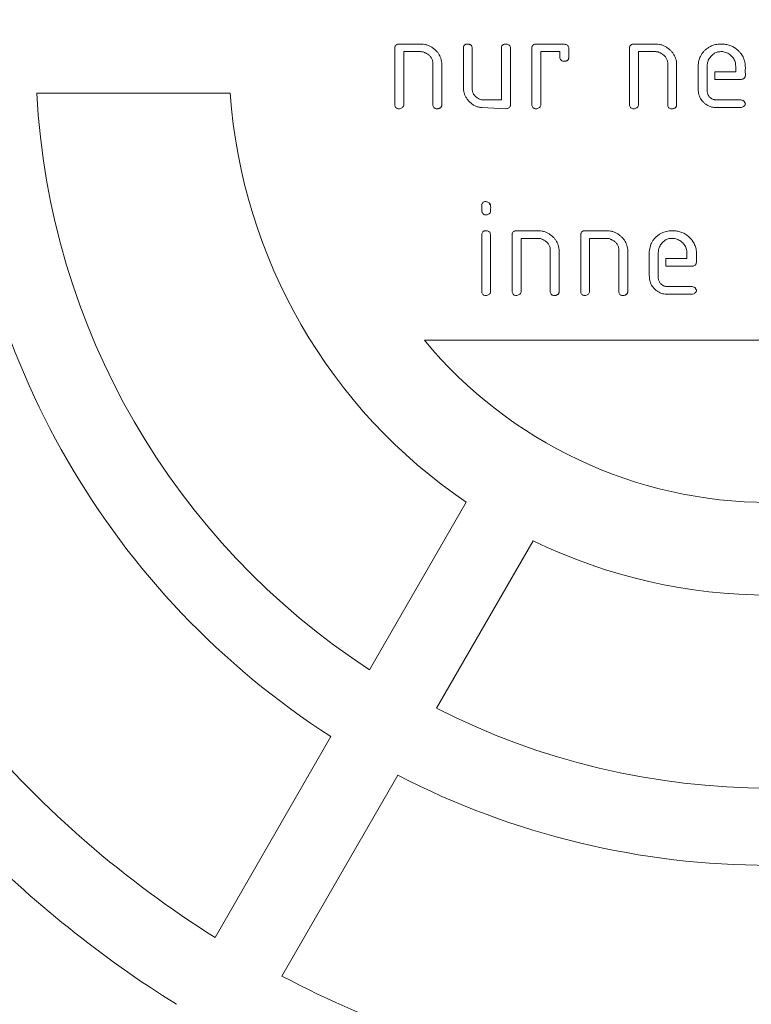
# Model space of a CAD drawing. Header units: millimetres. Extents: x 644 to 3624, y 82 to 2832.
# Tile 3 of 8: x 1534 to 2008, y 842 to 1480. Entities that reach past the tile are written whole.
import ezdxf

# ---------------------------------------------------------------- set-up
doc = ezdxf.new("R2010")
doc.units = ezdxf.units.MM
doc.header["$LTSCALE"] = 10

msp = doc.modelspace()

# ---------------------------------------------------------------- linework, layer by layer
at = {"color": 7, "linetype": 'Continuous', "lineweight": 15}
for p, q in [((1777.024, 1424.311), (1777.024, 1462.248)), ((1779.426, 1464.149), (1794.361, 1464.072)), ((1821.408, 1437.167), (1821.408, 1462.12)), ((1826.943, 1462.518), (1827.161, 1461.67)), ((1827.161, 1461.67), (1827.161, 1434.855)), ((1846.065, 1427.984), (1846.065, 1462.107)), ((1851.497, 1462.89), (1851.819, 1462.068)), ((1851.819, 1462.068), (1851.819, 1424.222)), ((1865.791, 1424.311), (1865.791, 1462.248)), ((1868.167, 1464.149), (1886.789, 1464.059)), ((1889.627, 1461.863), (1889.627, 1455.352)), ((1929.079, 1424.311), (1929.079, 1462.248)), ((1931.48, 1464.149), (1946.416, 1464.072)), ((1782.777, 1459.217), (1782.777, 1424.427)), ((1793.771, 1459.217), (1782.777, 1459.217)), ((1871.545, 1459.217), (1871.545, 1424.427)), ((1883.873, 1459.217), (1871.545, 1459.217)), ((1883.873, 1455.018), (1883.873, 1459.217)), ((1934.832, 1459.217), (1934.832, 1424.427)), ((1945.825, 1459.217), (1934.832, 1459.217)), ((1989.143, 1459.217), (1988.18, 1459.217)), ((1801.682, 1424.337), (1801.682, 1452.103)), ((1807.435, 1451.884), (1807.435, 1424.401)), ((1953.736, 1424.337), (1953.736, 1452.103)), ((1959.49, 1451.884), (1959.49, 1424.401)), ((1973.462, 1435.934), (1973.462, 1450.677)), ((1979.216, 1448.044), (1979.216, 1433.674)), ((1997.799, 1446.067), (1997.799, 1448.815)), ((1984.147, 1446.067), (1997.799, 1446.067)), ((1984.147, 1441.135), (1984.147, 1446.067)), ((2001.343, 1441.135), (1984.147, 1441.135)), ((2004.066, 1444.012), (2003.886, 1442.997)), ((1545.148, 1432.299), (1670.384, 1432.299)), ((1848.903, 1422.231), (1833.428, 1423.053)), ((1834.52, 1427.984), (1846.065, 1427.984)), ((2001.51, 1423.053), (1983.685, 1423.053)), ((1985.11, 1427.984), (2001.164, 1427.984)), ((2002.409, 1423.387), (2001.51, 1423.053)), ((1833.325, 1357.899), (1833.325, 1360.018)), ((1838.822, 1360.724), (1838.206, 1360.557)), ((1833.325, 1303.408), (1833.325, 1341.332)), ((1838.848, 1341.563), (1839.079, 1340.664)), ((1839.079, 1340.664), (1839.079, 1303.549)), ((1853.051, 1303.421), (1853.051, 1341.358)), ((1855.453, 1343.258), (1870.389, 1343.181)), ((1897.435, 1303.421), (1897.435, 1341.358)), ((1899.837, 1343.258), (1914.772, 1343.181)), ((1858.805, 1338.327), (1858.805, 1303.537)), ((1869.798, 1338.327), (1858.805, 1338.327)), ((1903.188, 1338.327), (1903.188, 1303.537)), ((1914.182, 1338.327), (1903.188, 1338.327)), ((1957.499, 1338.327), (1956.536, 1338.327)), ((1877.709, 1303.447), (1877.709, 1331.212)), ((1883.462, 1330.994), (1883.462, 1303.511)), ((1922.093, 1303.447), (1922.093, 1331.212)), ((1927.846, 1330.994), (1927.846, 1303.511)), ((1941.819, 1315.044), (1941.819, 1329.787)), ((1947.572, 1327.154), (1947.572, 1312.783)), ((1966.155, 1325.176), (1966.155, 1327.924)), ((1952.503, 1325.176), (1966.155, 1325.176)), ((1952.503, 1320.245), (1952.503, 1325.176)), ((1969.7, 1320.245), (1952.503, 1320.245)), ((1972.422, 1323.121), (1972.242, 1322.107)), ((1969.866, 1302.163), (1952.041, 1302.163)), ((1953.467, 1307.094), (1969.52, 1307.094)), ((1970.765, 1302.496), (1969.866, 1302.163)), ((2242.817, 1272.299), (1796.163, 1272.299)), ((1760.668, 1059.008), (1823.286, 1167.465)), ((1803.97, 1034.008), (1866.587, 1142.465)), ((1735.637, 1015.652), (1660.571, 885.633)), ((1778.938, 990.652), (1703.872, 860.633))]:
    msp.add_line(p, q, dxfattribs=at)
msp.add_circle((2019.49, 1457.299), 1375, dxfattribs=at)
for radius, start, end in [(525, 182.729403, 237.270597), (475, 183.016961, 236.983039), (350, 184.096044, 235.903956), (290, 219.637714, 320.362286), (350, 244.096044, 295.903956), (475, 243.016961, 296.983039), (675, 220.311687, 237.877449), (525, 242.729403, 297.270597), (725, 224.456608, 238.023892), (675, 242.122551, 259.688313)]:
    msp.add_arc((2019.49, 1457.299), radius, start, end, dxfattribs=at)
for points, knots in [([(1777.024, 1462.248), (1777.155, 1462.535), (1777.397, 1463.067), (1777.958, 1463.694), (1778.65, 1464.092), (1779.164, 1464.13), (1779.426, 1464.149)], [0, 0, 0, 0, 0.2882365, 0.5329924, 0.7616032, 1, 1, 1, 1]), ([(1794.361, 1464.072), (1795.032, 1464.04), (1796.362, 1463.976), (1798.303, 1463.464), (1800.158, 1462.645), (1801.865, 1461.502), (1803.409, 1460.191), (1804.717, 1458.776), (1805.768, 1457.287), (1806.24, 1456.213), (1806.472, 1455.686)], [0, 0, 0, 0, 0.1292079, 0.2561282, 0.3843516, 0.5185055, 0.6508263, 0.7740868, 0.8892463, 1, 1, 1, 1]), ([(1821.408, 1462.12), (1821.492, 1462.387), (1821.651, 1462.893), (1822.101, 1463.521), (1822.702, 1463.971), (1823.177, 1464.088), (1823.424, 1464.149)], [0, 0, 0, 0, 0.275737, 0.521091, 0.7512067, 1, 1, 1, 1]), ([(1823.424, 1464.149), (1823.672, 1464.144), (1824.145, 1464.135), (1824.808, 1464.062), (1825.385, 1463.934), (1825.878, 1463.76), (1826.281, 1463.527), (1826.608, 1463.253), (1826.835, 1462.909), (1826.907, 1462.649), (1826.943, 1462.518)], [0, 0, 0, 0, 0.1777892, 0.3381486, 0.4763804, 0.6004431, 0.7102604, 0.8079571, 0.9031233, 1, 1, 1, 1]), ([(1846.065, 1462.107), (1846.148, 1462.375), (1846.306, 1462.886), (1846.777, 1463.508), (1847.379, 1463.97), (1847.86, 1464.088), (1848.107, 1464.149)], [0, 0, 0, 0, 0.2734366, 0.5192255, 0.7532824, 1, 1, 1, 1]), ([(1848.107, 1464.149), (1848.502, 1464.137), (1849.229, 1464.114), (1850.211, 1463.895), (1851.001, 1463.502), (1851.337, 1463.087), (1851.497, 1462.89)], [0, 0, 0, 0, 0.3147269, 0.5780242, 0.79952, 1, 1, 1, 1]), ([(1865.791, 1462.248), (1865.917, 1462.536), (1866.15, 1463.069), (1866.713, 1463.693), (1867.401, 1464.09), (1867.909, 1464.129), (1868.167, 1464.149)], [0, 0, 0, 0, 0.2880742, 0.5342296, 0.7641475, 1, 1, 1, 1]), ([(1886.789, 1464.059), (1887.176, 1463.99), (1887.882, 1463.866), (1888.779, 1463.393), (1889.412, 1462.713), (1889.555, 1462.148), (1889.627, 1461.863)], [0, 0, 0, 0, 0.3038988, 0.5537462, 0.7750911, 1, 1, 1, 1]), ([(1929.079, 1462.248), (1929.21, 1462.535), (1929.451, 1463.067), (1930.013, 1463.694), (1930.705, 1464.092), (1931.218, 1464.13), (1931.48, 1464.149)], [0, 0, 0, 0, 0.2882365, 0.5329924, 0.7616032, 1, 1, 1, 1]), ([(1946.416, 1464.072), (1947.087, 1464.04), (1948.417, 1463.976), (1950.358, 1463.464), (1952.212, 1462.645), (1953.92, 1461.502), (1955.464, 1460.191), (1956.772, 1458.776), (1957.822, 1457.287), (1958.295, 1456.213), (1958.527, 1455.686)], [0, 0, 0, 0, 0.1292079, 0.2561282, 0.3843516, 0.5185055, 0.6508263, 0.7740868, 0.8892463, 1, 1, 1, 1]), ([(1973.462, 1450.677), (1973.542, 1451.334), (1973.698, 1452.62), (1974.172, 1454.472), (1974.874, 1456.177), (1975.763, 1457.751), (1976.871, 1459.177), (1978.178, 1460.467), (1979.691, 1461.625), (1980.821, 1462.249), (1981.399, 1462.569)], [0, 0, 0, 0, 0.1325077, 0.259131, 0.3813901, 0.5007969, 0.6199666, 0.7418072, 0.8678254, 1, 1, 1, 1]), ([(1981.399, 1462.569), (1981.915, 1462.816), (1982.956, 1463.312), (1984.652, 1463.786), (1986.439, 1464.09), (1987.669, 1464.129), (1988.295, 1464.149)], [0, 0, 0, 0, 0.23997279, 0.48358498, 0.73699994, 1, 1, 1, 1]), ([(1988.295, 1464.149), (1988.805, 1464.14), (1989.807, 1464.124), (1991.271, 1463.95), (1992.663, 1463.684), (1993.984, 1463.311), (1995.234, 1462.826), (1996.406, 1462.213), (1997.519, 1461.513), (1998.194, 1460.958), (1998.531, 1460.681)], [0, 0, 0, 0, 0.1383889, 0.271747, 0.3996237, 0.5228743, 0.6439575, 0.7629986, 0.8816475, 1, 1, 1, 1]), ([(1998.531, 1460.681), (1999.033, 1460.229), (1999.995, 1459.362), (2001.216, 1457.967), (2002.178, 1456.565), (2002.611, 1455.582), (2002.82, 1455.108)], [0, 0, 0, 0, 0.2853262, 0.5468272, 0.7815807, 1, 1, 1, 1]), ([(1796.93, 1458.37), (1796.68, 1458.5), (1796.189, 1458.756), (1795.405, 1459.032), (1794.594, 1459.187), (1794.045, 1459.207), (1793.771, 1459.217)], [0, 0, 0, 0, 0.2552407, 0.5020446, 0.7510374, 1, 1, 1, 1]), ([(1801.682, 1452.103), (1801.627, 1452.456), (1801.521, 1453.143), (1801.202, 1454.121), (1800.78, 1455.026), (1800.234, 1455.857), (1799.573, 1456.604), (1798.801, 1457.281), (1797.92, 1457.887), (1797.264, 1458.207), (1796.93, 1458.37)], [0, 0, 0, 0, 0.1298087, 0.2524321, 0.3729412, 0.4921454, 0.6124128, 0.7348779, 0.8648826, 1, 1, 1, 1]), ([(1806.472, 1455.686), (1806.688, 1455.078), (1807.127, 1453.841), (1807.331, 1452.544), (1807.435, 1451.884)], [0, 0, 0, 0, 0.4909989, 1, 1, 1, 1]), ([(1886.378, 1453.002), (1886.124, 1453.032), (1885.6, 1453.095), (1884.882, 1453.526), (1884.269, 1454.175), (1884.008, 1454.73), (1883.873, 1455.018)], [0, 0, 0, 0, 0.2230936, 0.4616847, 0.721013, 1, 1, 1, 1]), ([(1889.627, 1455.352), (1889.618, 1455.166), (1889.602, 1454.814), (1889.441, 1454.321), (1889.184, 1453.902), (1888.814, 1453.563), (1888.343, 1453.316), (1887.779, 1453.114), (1887.108, 1453.026), (1886.63, 1453.01), (1886.378, 1453.002)], [0, 0, 0, 0, 0.1216403, 0.2312018, 0.337492, 0.4411368, 0.5571349, 0.6854101, 0.8336009, 1, 1, 1, 1]), ([(1948.985, 1458.37), (1948.735, 1458.5), (1948.244, 1458.756), (1947.459, 1459.032), (1946.649, 1459.187), (1946.1, 1459.207), (1945.825, 1459.217)], [0, 0, 0, 0, 0.2552407, 0.5020446, 0.7510374, 1, 1, 1, 1]), ([(1953.736, 1452.103), (1953.682, 1452.456), (1953.576, 1453.143), (1953.256, 1454.121), (1952.834, 1455.026), (1952.289, 1455.857), (1951.628, 1456.604), (1950.856, 1457.281), (1949.975, 1457.887), (1949.319, 1458.207), (1948.985, 1458.37)], [0, 0, 0, 0, 0.1298087, 0.2524321, 0.3729412, 0.4921454, 0.6124128, 0.7348779, 0.8648826, 1, 1, 1, 1]), ([(1958.527, 1455.686), (1958.742, 1455.078), (1959.182, 1453.841), (1959.386, 1452.544), (1959.49, 1451.884)], [0, 0, 0, 0, 0.4909989, 1, 1, 1, 1]), ([(1988.18, 1459.217), (1987.755, 1459.199), (1986.918, 1459.164), (1985.699, 1458.903), (1984.554, 1458.463), (1983.492, 1457.836), (1982.504, 1457.039), (1981.589, 1456.067), (1980.752, 1454.913), (1980.273, 1454.06), (1980.025, 1453.618)], [0, 0, 0, 0, 0.1219278, 0.2399943, 0.3558932, 0.4726227, 0.5923457, 0.7192234, 0.854618, 1, 1, 1, 1]), ([(1997.555, 1451.884), (1997.43, 1452.352), (1997.18, 1453.284), (1996.518, 1454.588), (1995.627, 1455.784), (1994.535, 1456.856), (1993.299, 1457.769), (1991.987, 1458.507), (1990.588, 1458.991), (1989.626, 1459.142), (1989.143, 1459.217)], [0, 0, 0, 0, 0.122167, 0.243116, 0.3668771, 0.4976857, 0.6283689, 0.754249, 0.8767268, 1, 1, 1, 1]), ([(2002.82, 1455.108), (2003.008, 1454.684), (2003.403, 1453.791), (2003.775, 1452.279), (2003.984, 1450.568), (2004.013, 1449.359), (2004.027, 1448.725)], [0, 0, 0, 0, 0.2118779, 0.4467668, 0.7096218, 1, 1, 1, 1]), ([(1980.025, 1453.618), (1979.893, 1453.309), (1979.598, 1452.613), (1979.394, 1451.347), (1979.236, 1449.8), (1979.223, 1448.662), (1979.216, 1448.044)], [0, 0, 0, 0, 0.177012, 0.3985715, 0.6738589, 1, 1, 1, 1]), ([(1997.799, 1448.815), (1997.79, 1449.368), (1997.775, 1450.397), (1997.624, 1451.414), (1997.555, 1451.884)], [0, 0, 0, 0, 0.537939, 1, 1, 1, 1]), ([(2004.027, 1448.725), (2004.021, 1448.387), (2004.006, 1447.59), (2003.954, 1446.794), (2003.925, 1446.336)], [0, 0, 0, 0, 0.42442595, 1, 1, 1, 1]), ([(2003.886, 1442.997), (2003.8, 1442.796), (2003.619, 1442.374), (2003.052, 1441.86), (2002.277, 1441.447), (2001.673, 1441.245), (2001.343, 1441.135)], [0, 0, 0, 0, 0.1981858, 0.417269, 0.6823754, 1, 1, 1, 1]), ([(2003.925, 1446.336), (2003.964, 1445.891), (2004.032, 1445.118), (2004.056, 1444.342), (2004.066, 1444.012)], [0, 0, 0, 0, 0.5751212, 1, 1, 1, 1]), ([(1821.652, 1433.558), (1821.582, 1434.105), (1821.43, 1435.303), (1821.415, 1436.511), (1821.408, 1437.167)], [0, 0, 0, 0, 0.4568587, 1, 1, 1, 1]), ([(1827.161, 1434.855), (1827.181, 1434.498), (1827.222, 1433.783), (1827.536, 1432.74), (1828.027, 1431.739), (1828.709, 1430.825), (1829.475, 1430.005), (1830.279, 1429.327), (1831.089, 1428.787), (1831.66, 1428.55), (1831.938, 1428.434)], [0, 0, 0, 0, 0.1266823, 0.2531458, 0.3835982, 0.5206513, 0.6560779, 0.7811559, 0.8932516, 1, 1, 1, 1]), ([(1973.989, 1431.195), (1973.906, 1431.519), (1973.731, 1432.208), (1973.571, 1433.331), (1973.489, 1434.588), (1973.472, 1435.471), (1973.462, 1435.934)], [0, 0, 0, 0, 0.2097501, 0.4459891, 0.709846, 1, 1, 1, 1]), ([(1825.735, 1426.392), (1825.225, 1426.908), (1824.226, 1427.917), (1823.052, 1429.674), (1822.147, 1431.548), (1821.817, 1432.887), (1821.652, 1433.558)], [0, 0, 0, 0, 0.25923523, 0.50752595, 0.75301868, 1, 1, 1, 1]), ([(1831.938, 1428.434), (1832.355, 1428.304), (1833.196, 1428.043), (1834.075, 1428.004), (1834.52, 1427.984)], [0, 0, 0, 0, 0.4951116, 1, 1, 1, 1]), ([(1983.685, 1423.053), (1983.151, 1423.14), (1982.078, 1423.315), (1980.519, 1423.867), (1979.031, 1424.677), (1977.637, 1425.711), (1976.381, 1426.905), (1975.341, 1428.236), (1974.503, 1429.653), (1974.16, 1430.682), (1973.989, 1431.195)], [0, 0, 0, 0, 0.1214165, 0.2436372, 0.3692328, 0.5005549, 0.6324563, 0.7570731, 0.8789341, 1, 1, 1, 1]), ([(1979.216, 1433.674), (1979.27, 1433.364), (1979.375, 1432.769), (1979.618, 1431.917), (1979.956, 1431.15), (1980.35, 1430.441), (1980.845, 1429.827), (1981.407, 1429.276), (1982.044, 1428.798), (1982.521, 1428.556), (1982.76, 1428.434)], [0, 0, 0, 0, 0.1424504, 0.2739697, 0.4009661, 0.5218923, 0.6407897, 0.7575261, 0.8783275, 1, 1, 1, 1]), ([(1982.76, 1428.434), (1982.995, 1428.367), (1983.437, 1428.242), (1984.067, 1428.102), (1984.615, 1428.001), (1984.956, 1427.989), (1985.11, 1427.984)], [0, 0, 0, 0, 0.3051047, 0.5738741, 0.8070348, 1, 1, 1, 1]), ([(1779.528, 1422.231), (1779.202, 1422.249), (1778.591, 1422.283), (1777.789, 1422.708), (1777.224, 1423.412), (1777.094, 1423.997), (1777.024, 1424.311)], [0, 0, 0, 0, 0.2704304, 0.5054807, 0.7343353, 1, 1, 1, 1]), ([(1782.777, 1424.427), (1782.637, 1424.092), (1782.369, 1423.452), (1781.608, 1422.732), (1780.636, 1422.295), (1779.914, 1422.253), (1779.528, 1422.231)], [0, 0, 0, 0, 0.256323, 0.4891813, 0.726605, 1, 1, 1, 1]), ([(1804.186, 1422.231), (1803.859, 1422.249), (1803.249, 1422.283), (1802.442, 1422.708), (1801.882, 1423.427), (1801.752, 1424.019), (1801.682, 1424.337)], [0, 0, 0, 0, 0.2687593, 0.5023572, 0.732582, 1, 1, 1, 1]), ([(1807.435, 1424.401), (1807.401, 1424.227), (1807.335, 1423.893), (1807.102, 1423.45), (1806.817, 1423.061), (1806.439, 1422.755), (1805.985, 1422.516), (1805.453, 1422.356), (1804.845, 1422.253), (1804.413, 1422.238), (1804.186, 1422.231)], [0, 0, 0, 0, 0.122883, 0.2361755, 0.3446619, 0.4568514, 0.5715077, 0.6996975, 0.8417886, 1, 1, 1, 1]), ([(1833.428, 1423.053), (1833.085, 1423.063), (1832.404, 1423.083), (1831.39, 1423.239), (1830.402, 1423.519), (1829.418, 1423.869), (1828.469, 1424.359), (1827.523, 1424.918), (1826.61, 1425.608), (1826.031, 1426.126), (1825.735, 1426.392)], [0, 0, 0, 0, 0.1196874, 0.2376083, 0.3568659, 0.4778889, 0.601513, 0.7288733, 0.8612621, 1, 1, 1, 1]), ([(1851.819, 1424.222), (1851.727, 1423.961), (1851.541, 1423.434), (1850.869, 1422.837), (1849.972, 1422.426), (1849.281, 1422.3), (1848.903, 1422.231)], [0, 0, 0, 0, 0.2175636, 0.4402896, 0.6944393, 1, 1, 1, 1]), ([(1868.295, 1422.231), (1867.969, 1422.249), (1867.358, 1422.283), (1866.556, 1422.708), (1865.991, 1423.412), (1865.861, 1423.997), (1865.791, 1424.311)], [0, 0, 0, 0, 0.27043038, 0.50548067, 0.73433528, 1, 1, 1, 1]), ([(1871.545, 1424.427), (1871.404, 1424.092), (1871.137, 1423.452), (1870.375, 1422.732), (1869.403, 1422.295), (1868.682, 1422.253), (1868.295, 1422.231)], [0, 0, 0, 0, 0.256323, 0.4891813, 0.726605, 1, 1, 1, 1]), ([(1931.583, 1422.231), (1931.256, 1422.249), (1930.646, 1422.283), (1929.844, 1422.708), (1929.279, 1423.412), (1929.149, 1423.997), (1929.079, 1424.311)], [0, 0, 0, 0, 0.27043038, 0.50548067, 0.73433528, 1, 1, 1, 1]), ([(1934.832, 1424.427), (1934.692, 1424.092), (1934.424, 1423.452), (1933.663, 1422.732), (1932.691, 1422.295), (1931.969, 1422.253), (1931.583, 1422.231)], [0, 0, 0, 0, 0.256323, 0.4891813, 0.726605, 1, 1, 1, 1]), ([(1956.241, 1422.231), (1955.914, 1422.249), (1955.304, 1422.283), (1954.497, 1422.708), (1953.937, 1423.427), (1953.806, 1424.019), (1953.736, 1424.337)], [0, 0, 0, 0, 0.2687593, 0.5023572, 0.732582, 1, 1, 1, 1]), ([(1959.49, 1424.401), (1959.455, 1424.227), (1959.389, 1423.893), (1959.156, 1423.45), (1958.872, 1423.061), (1958.494, 1422.755), (1958.04, 1422.516), (1957.508, 1422.356), (1956.9, 1422.253), (1956.468, 1422.238), (1956.241, 1422.231)], [0, 0, 0, 0, 0.122883, 0.2361755, 0.3446619, 0.4568514, 0.5715077, 0.6996975, 0.8417886, 1, 1, 1, 1]), ([(2001.164, 1427.984), (2001.511, 1427.903), (2002.121, 1427.761), (2002.867, 1427.412), (2003.381, 1426.962), (2003.437, 1426.58), (2003.462, 1426.405)], [0, 0, 0, 0, 0.3557536, 0.6242089, 0.8273684, 1, 1, 1, 1]), ([(2004.027, 1425.48), (2004.003, 1425.31), (2003.951, 1424.939), (2003.623, 1424.398), (2003.089, 1423.878), (2002.65, 1423.56), (2002.409, 1423.387)], [0, 0, 0, 0, 0.1866435, 0.4070349, 0.6755702, 1, 1, 1, 1]), ([(2003.462, 1426.405), (2003.639, 1426.295), (2003.927, 1426.115), (2003.934, 1425.787), (2003.938, 1425.66)], [0, 0, 0, 0, 0.61191946, 1, 1, 1, 1]), ([(2003.938, 1425.66), (2003.942, 1425.665), (2003.996, 1425.723), (2004.012, 1425.596), (2004.027, 1425.48)], [0, 0, 0, 0, 0.0804916, 1, 1, 1, 1]), ([(1833.325, 1360.018), (1833.39, 1360.286), (1833.514, 1360.798), (1833.963, 1361.439), (1834.571, 1361.919), (1835.06, 1362.079), (1835.316, 1362.163)], [0, 0, 0, 0, 0.2645103, 0.5056663, 0.7416858, 1, 1, 1, 1]), ([(1835.316, 1362.163), (1835.673, 1362.147), (1836.36, 1362.117), (1837.325, 1361.843), (1838.171, 1361.39), (1838.605, 1360.946), (1838.822, 1360.724)], [0, 0, 0, 0, 0.2735758, 0.5262212, 0.7629285, 1, 1, 1, 1]), ([(1838.206, 1360.557), (1838.283, 1360.57), (1838.438, 1360.596), (1838.669, 1360.474), (1838.819, 1360.225), (1838.945, 1359.886), (1839.027, 1359.434), (1839.072, 1358.872), (1839.103, 1358.194), (1839.079, 1357.702), (1839.066, 1357.436)], [0, 0, 0, 0, 0.0647245, 0.1289493, 0.203658, 0.3036714, 0.4318194, 0.5868676, 0.7772874, 1, 1, 1, 1]), ([(1833.505, 1355.176), (1833.477, 1355.347), (1833.415, 1355.722), (1833.373, 1356.349), (1833.33, 1357.085), (1833.327, 1357.616), (1833.325, 1357.899)], [0, 0, 0, 0, 0.1901631, 0.4166164, 0.6896667, 1, 1, 1, 1]), ([(1835.868, 1353.455), (1835.602, 1353.469), (1835.091, 1353.495), (1834.416, 1353.874), (1833.838, 1354.415), (1833.621, 1354.912), (1833.505, 1355.176)], [0, 0, 0, 0, 0.25294855, 0.48465574, 0.72597604, 1, 1, 1, 1]), ([(1838.912, 1355.33), (1838.753, 1355.043), (1838.449, 1354.494), (1837.719, 1353.888), (1836.844, 1353.509), (1836.202, 1353.474), (1835.868, 1353.455)], [0, 0, 0, 0, 0.2578666, 0.4937499, 0.7369846, 1, 1, 1, 1]), ([(1839.066, 1357.436), (1839.056, 1357.141), (1839.033, 1356.437), (1838.956, 1355.737), (1838.912, 1355.33)], [0, 0, 0, 0, 0.4198733, 1, 1, 1, 1]), ([(1833.325, 1341.332), (1833.446, 1341.624), (1833.67, 1342.167), (1834.229, 1342.798), (1834.912, 1343.202), (1835.418, 1343.239), (1835.676, 1343.258)], [0, 0, 0, 0, 0.2894928, 0.5382674, 0.7644443, 1, 1, 1, 1]), ([(1835.676, 1343.258), (1836.081, 1343.245), (1836.818, 1343.219), (1837.794, 1342.905), (1838.539, 1342.356), (1838.745, 1341.827), (1838.848, 1341.563)], [0, 0, 0, 0, 0.3126061, 0.568292, 0.7851252, 1, 1, 1, 1]), ([(1853.051, 1341.358), (1853.182, 1341.645), (1853.424, 1342.176), (1853.986, 1342.803), (1854.678, 1343.202), (1855.191, 1343.239), (1855.453, 1343.258)], [0, 0, 0, 0, 0.2882365, 0.5329924, 0.7616032, 1, 1, 1, 1]), ([(1870.389, 1343.181), (1871.06, 1343.149), (1872.39, 1343.086), (1874.33, 1342.573), (1876.185, 1341.755), (1877.893, 1340.611), (1879.437, 1339.3), (1880.744, 1337.885), (1881.795, 1336.397), (1882.267, 1335.322), (1882.499, 1334.795)], [0, 0, 0, 0, 0.1292079, 0.2561282, 0.3843516, 0.5185055, 0.6508263, 0.7740868, 0.8892463, 1, 1, 1, 1]), ([(1897.435, 1341.358), (1897.566, 1341.645), (1897.808, 1342.176), (1898.369, 1342.803), (1899.061, 1343.202), (1899.575, 1343.239), (1899.837, 1343.258)], [0, 0, 0, 0, 0.2882365, 0.5329924, 0.7616032, 1, 1, 1, 1]), ([(1914.772, 1343.181), (1915.443, 1343.149), (1916.773, 1343.086), (1918.714, 1342.573), (1920.569, 1341.755), (1922.276, 1340.611), (1923.82, 1339.3), (1925.128, 1337.885), (1926.178, 1336.397), (1926.651, 1335.322), (1926.883, 1334.795)], [0, 0, 0, 0, 0.1292079, 0.2561282, 0.3843516, 0.5185055, 0.6508263, 0.7740868, 0.8892463, 1, 1, 1, 1]), ([(1941.819, 1329.787), (1941.898, 1330.444), (1942.054, 1331.729), (1942.528, 1333.581), (1943.23, 1335.287), (1944.119, 1336.86), (1945.227, 1338.286), (1946.534, 1339.577), (1948.047, 1340.734), (1949.177, 1341.359), (1949.755, 1341.679)], [0, 0, 0, 0, 0.1325077, 0.259131, 0.3813901, 0.5007969, 0.6199666, 0.7418072, 0.8678254, 1, 1, 1, 1]), ([(1949.755, 1341.679), (1950.271, 1341.925), (1951.312, 1342.422), (1953.008, 1342.896), (1954.795, 1343.2), (1956.025, 1343.239), (1956.652, 1343.258)], [0, 0, 0, 0, 0.2399728, 0.483585, 0.7369999, 1, 1, 1, 1]), ([(1956.652, 1343.258), (1957.162, 1343.25), (1958.163, 1343.234), (1959.627, 1343.06), (1961.019, 1342.794), (1962.34, 1342.421), (1963.59, 1341.935), (1964.762, 1341.322), (1965.875, 1340.623), (1966.55, 1340.068), (1966.887, 1339.791)], [0, 0, 0, 0, 0.1383889, 0.271747, 0.3996237, 0.5228743, 0.6439575, 0.7629986, 0.8816475, 1, 1, 1, 1]), ([(1966.887, 1339.791), (1967.389, 1339.339), (1968.352, 1338.471), (1969.572, 1337.076), (1970.534, 1335.675), (1970.967, 1334.691), (1971.176, 1334.217)], [0, 0, 0, 0, 0.2853262, 0.5468272, 0.7815807, 1, 1, 1, 1]), ([(1872.957, 1337.479), (1872.708, 1337.61), (1872.216, 1337.866), (1871.432, 1338.142), (1870.622, 1338.296), (1870.073, 1338.317), (1869.798, 1338.327)], [0, 0, 0, 0, 0.2552407, 0.5020446, 0.7510374, 1, 1, 1, 1]), ([(1877.709, 1331.212), (1877.654, 1331.565), (1877.549, 1332.252), (1877.229, 1333.231), (1876.807, 1334.136), (1876.262, 1334.966), (1875.6, 1335.713), (1874.829, 1336.391), (1873.947, 1336.996), (1873.291, 1337.316), (1872.957, 1337.479)], [0, 0, 0, 0, 0.1298087, 0.2524321, 0.3729412, 0.4921454, 0.6124128, 0.7348779, 0.8648826, 1, 1, 1, 1]), ([(1882.499, 1334.795), (1882.715, 1334.188), (1883.155, 1332.951), (1883.359, 1331.654), (1883.462, 1330.994)], [0, 0, 0, 0, 0.4909989, 1, 1, 1, 1]), ([(1917.341, 1337.479), (1917.091, 1337.61), (1916.6, 1337.866), (1915.816, 1338.142), (1915.005, 1338.296), (1914.456, 1338.317), (1914.182, 1338.327)], [0, 0, 0, 0, 0.2552407, 0.5020446, 0.7510374, 1, 1, 1, 1]), ([(1922.093, 1331.212), (1922.038, 1331.565), (1921.932, 1332.252), (1921.612, 1333.231), (1921.191, 1334.136), (1920.645, 1334.966), (1919.984, 1335.713), (1919.212, 1336.391), (1918.331, 1336.996), (1917.675, 1337.316), (1917.341, 1337.479)], [0, 0, 0, 0, 0.1298087, 0.2524321, 0.3729412, 0.4921454, 0.6124128, 0.7348779, 0.8648826, 1, 1, 1, 1]), ([(1926.883, 1334.795), (1927.099, 1334.188), (1927.538, 1332.951), (1927.742, 1331.654), (1927.846, 1330.994)], [0, 0, 0, 0, 0.4909989, 1, 1, 1, 1]), ([(1948.381, 1332.728), (1948.25, 1332.419), (1947.954, 1331.723), (1947.75, 1330.456), (1947.592, 1328.909), (1947.579, 1327.771), (1947.572, 1327.154)], [0, 0, 0, 0, 0.177012, 0.3985715, 0.6738589, 1, 1, 1, 1]), ([(1956.536, 1338.327), (1956.111, 1338.309), (1955.274, 1338.274), (1954.055, 1338.013), (1952.91, 1337.573), (1951.848, 1336.946), (1950.86, 1336.148), (1949.945, 1335.176), (1949.109, 1334.023), (1948.629, 1333.17), (1948.381, 1332.728)], [0, 0, 0, 0, 0.1219278, 0.2399943, 0.3558932, 0.4726227, 0.5923457, 0.7192234, 0.854618, 1, 1, 1, 1]), ([(1965.911, 1330.994), (1965.786, 1331.462), (1965.536, 1332.393), (1964.874, 1333.697), (1963.983, 1334.893), (1962.891, 1335.966), (1961.655, 1336.879), (1960.343, 1337.617), (1958.944, 1338.1), (1957.982, 1338.251), (1957.499, 1338.327)], [0, 0, 0, 0, 0.122167, 0.243116, 0.3668771, 0.4976857, 0.6283689, 0.754249, 0.8767268, 1, 1, 1, 1]), ([(1971.176, 1334.217), (1971.364, 1333.794), (1971.76, 1332.9), (1972.132, 1331.388), (1972.341, 1329.677), (1972.369, 1328.469), (1972.384, 1327.835)], [0, 0, 0, 0, 0.2118779, 0.4467668, 0.7096218, 1, 1, 1, 1]), ([(1966.155, 1327.924), (1966.147, 1328.478), (1966.131, 1329.506), (1965.981, 1330.524), (1965.911, 1330.994)], [0, 0, 0, 0, 0.537939, 1, 1, 1, 1]), ([(1972.384, 1327.835), (1972.377, 1327.496), (1972.362, 1326.699), (1972.311, 1325.904), (1972.281, 1325.446)], [0, 0, 0, 0, 0.4244259, 1, 1, 1, 1]), ([(1972.242, 1322.107), (1972.156, 1321.906), (1971.975, 1321.483), (1971.409, 1320.97), (1970.633, 1320.557), (1970.029, 1320.355), (1969.7, 1320.245)], [0, 0, 0, 0, 0.1981858, 0.417269, 0.6823754, 1, 1, 1, 1]), ([(1972.281, 1325.446), (1972.32, 1325.001), (1972.388, 1324.227), (1972.412, 1323.451), (1972.422, 1323.121)], [0, 0, 0, 0, 0.5751212, 1, 1, 1, 1]), ([(1942.345, 1310.305), (1942.262, 1310.629), (1942.087, 1311.318), (1941.927, 1312.44), (1941.845, 1313.698), (1941.828, 1314.581), (1941.819, 1315.044)], [0, 0, 0, 0, 0.20975011, 0.44598914, 0.70984603, 1, 1, 1, 1]), ([(1952.041, 1302.163), (1951.507, 1302.25), (1950.434, 1302.424), (1948.875, 1302.977), (1947.387, 1303.786), (1945.993, 1304.821), (1944.737, 1306.014), (1943.698, 1307.346), (1942.859, 1308.763), (1942.516, 1309.792), (1942.345, 1310.305)], [0, 0, 0, 0, 0.1214165, 0.2436372, 0.3692328, 0.5005549, 0.6324563, 0.7570731, 0.8789341, 1, 1, 1, 1]), ([(1947.572, 1312.783), (1947.626, 1312.474), (1947.731, 1311.879), (1947.974, 1311.026), (1948.312, 1310.26), (1948.706, 1309.551), (1949.202, 1308.936), (1949.763, 1308.385), (1950.4, 1307.908), (1950.877, 1307.665), (1951.116, 1307.544)], [0, 0, 0, 0, 0.1424504, 0.2739697, 0.4009661, 0.5218923, 0.6407897, 0.7575261, 0.8783275, 1, 1, 1, 1]), ([(1951.116, 1307.544), (1951.351, 1307.477), (1951.793, 1307.351), (1952.423, 1307.212), (1952.971, 1307.11), (1953.312, 1307.099), (1953.467, 1307.094)], [0, 0, 0, 0, 0.3051047, 0.5738741, 0.8070348, 1, 1, 1, 1]), ([(1835.868, 1301.341), (1835.534, 1301.36), (1834.915, 1301.396), (1834.084, 1301.798), (1833.533, 1302.519), (1833.397, 1303.1), (1833.325, 1303.408)], [0, 0, 0, 0, 0.2753167, 0.5100077, 0.7398269, 1, 1, 1, 1]), ([(1839.079, 1303.549), (1838.956, 1303.216), (1838.72, 1302.579), (1837.996, 1301.823), (1836.997, 1301.409), (1836.262, 1301.365), (1835.868, 1301.341)], [0, 0, 0, 0, 0.2505368, 0.4786197, 0.7211209, 1, 1, 1, 1]), ([(1855.556, 1301.341), (1855.229, 1301.359), (1854.618, 1301.393), (1853.817, 1301.817), (1853.251, 1302.522), (1853.121, 1303.107), (1853.051, 1303.421)], [0, 0, 0, 0, 0.2704304, 0.5054807, 0.7343353, 1, 1, 1, 1]), ([(1858.805, 1303.537), (1858.665, 1303.201), (1858.397, 1302.562), (1857.636, 1301.842), (1856.663, 1301.405), (1855.942, 1301.363), (1855.556, 1301.341)], [0, 0, 0, 0, 0.25632299, 0.48918133, 0.72660497, 1, 1, 1, 1]), ([(1880.213, 1301.341), (1879.887, 1301.359), (1879.276, 1301.393), (1878.469, 1301.818), (1877.909, 1302.537), (1877.779, 1303.129), (1877.709, 1303.447)], [0, 0, 0, 0, 0.2687593, 0.5023572, 0.732582, 1, 1, 1, 1]), ([(1883.462, 1303.511), (1883.428, 1303.337), (1883.362, 1303.002), (1883.129, 1302.56), (1882.845, 1302.17), (1882.466, 1301.864), (1882.012, 1301.626), (1881.481, 1301.465), (1880.872, 1301.362), (1880.441, 1301.348), (1880.213, 1301.341)], [0, 0, 0, 0, 0.12288299, 0.2361755, 0.34466188, 0.45685138, 0.57150774, 0.69969745, 0.8417886, 1, 1, 1, 1]), ([(1899.939, 1301.341), (1899.613, 1301.359), (1899.002, 1301.393), (1898.2, 1301.817), (1897.635, 1302.522), (1897.505, 1303.107), (1897.435, 1303.421)], [0, 0, 0, 0, 0.2704304, 0.5054807, 0.7343353, 1, 1, 1, 1]), ([(1903.188, 1303.537), (1903.048, 1303.201), (1902.78, 1302.562), (1902.019, 1301.842), (1901.047, 1301.405), (1900.325, 1301.363), (1899.939, 1301.341)], [0, 0, 0, 0, 0.256323, 0.4891813, 0.726605, 1, 1, 1, 1]), ([(1924.597, 1301.341), (1924.27, 1301.359), (1923.66, 1301.393), (1922.853, 1301.818), (1922.293, 1302.537), (1922.163, 1303.129), (1922.093, 1303.447)], [0, 0, 0, 0, 0.2687593, 0.5023572, 0.732582, 1, 1, 1, 1]), ([(1927.846, 1303.511), (1927.812, 1303.337), (1927.746, 1303.002), (1927.513, 1302.56), (1927.228, 1302.17), (1926.85, 1301.864), (1926.396, 1301.626), (1925.864, 1301.465), (1925.256, 1301.362), (1924.824, 1301.348), (1924.597, 1301.341)], [0, 0, 0, 0, 0.122883, 0.2361755, 0.3446619, 0.4568514, 0.5715077, 0.6996975, 0.8417886, 1, 1, 1, 1]), ([(1969.52, 1307.094), (1969.867, 1307.013), (1970.477, 1306.871), (1971.223, 1306.522), (1971.737, 1306.071), (1971.793, 1305.69), (1971.819, 1305.514)], [0, 0, 0, 0, 0.3557536, 0.6242089, 0.8273684, 1, 1, 1, 1]), ([(1972.384, 1304.59), (1972.36, 1304.42), (1972.307, 1304.049), (1971.979, 1303.508), (1971.445, 1302.987), (1971.006, 1302.67), (1970.765, 1302.496)], [0, 0, 0, 0, 0.1866435, 0.4070349, 0.6755702, 1, 1, 1, 1]), ([(1971.819, 1305.514), (1971.995, 1305.405), (1972.283, 1305.225), (1972.291, 1304.897), (1972.294, 1304.77)], [0, 0, 0, 0, 0.6119195, 1, 1, 1, 1]), ([(1972.294, 1304.77), (1972.298, 1304.774), (1972.352, 1304.832), (1972.369, 1304.706), (1972.384, 1304.59)], [0, 0, 0, 0, 0.0804916, 1, 1, 1, 1])]:
    msp.add_open_spline(points, degree=3, knots=knots, dxfattribs=at)

doc.saveas('drawing.dxf')
